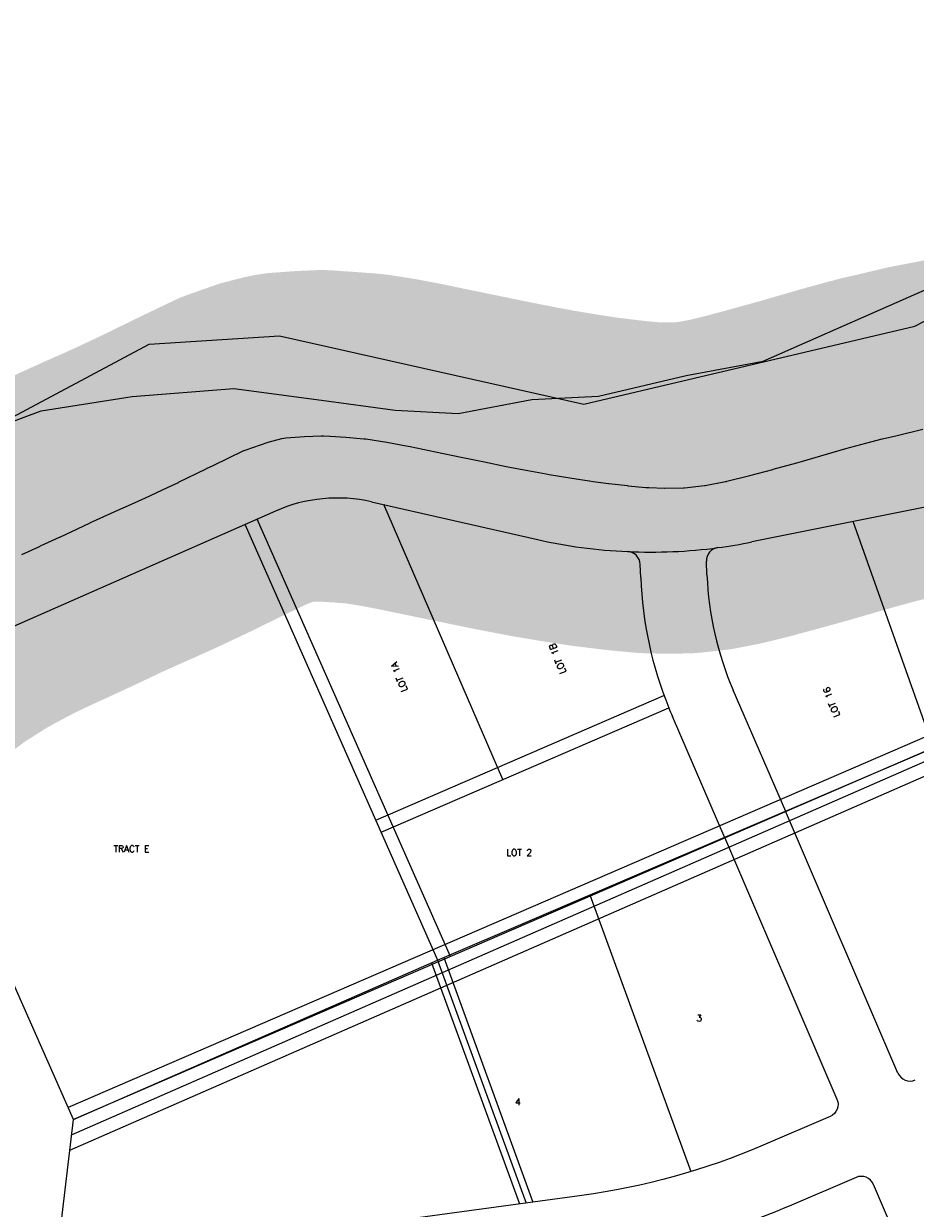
# Model space of a CAD drawing. Header units: feet. Extents: x 18803 to 104580, y -6601 to 116448.
# Tile 88 of 95: x 84200 to 85546, y 84964 to 86753. Entities that reach past the tile are written whole.
import ezdxf

# ---------------------------------------------------------------- set-up
doc = ezdxf.new("R2010")
doc.units = ezdxf.units.FT
doc.header["$LTSCALE"] = 100
doc.header["$MEASUREMENT"] = 0
for name, color, linetype in [('ELPC BOLD TITLE SHEET', 3, 'Continuous'), ('ELPC-XIST', 6, 'Continuous'), ('ELRE', 3, 'Continuous'), ('ELRP', 252, 'Continuous'), ('ETRP', 3, 'Continuous'), ('SL-VICINITY MAP', 2, 'Continuous')]:
    doc.layers.add(name, color=color, linetype=linetype)
doc.styles.add('L100', font='simplex.shx', dxfattribs={"height": 10})

msp = doc.modelspace()

# ---------------------------------------------------------------- linework, layer by layer
at = {"layer": 'ELPC BOLD TITLE SHEET', "const_width": 500}
msp.add_lwpolyline([(85800.12082289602, 86173.18429105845), (85770.77976603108, 86170.25225266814), (85764.9269538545, 86169.86197135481), (85738.50229176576, 86167.91766161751), (85724.79477222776, 86166.76317867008), (85724.31060187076, 86166.71743190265), (85718.46837481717, 86166.10536381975), (85693.1936012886, 86162.97983494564), (85693.1787156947, 86162.97797984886), (85693.16378825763, 86162.9761290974), (85671.92007807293, 86160.32184350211), (85671.64143378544, 86160.28533438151), (85662.46349173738, 86159.02690843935), (85628.53899642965, 86153.77991583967), (85617.04930498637, 86151.90908260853), (85616.49458064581, 86151.81155526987), (85594.57939038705, 86147.67279770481), (85594.5481535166, 86147.66682986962), (85594.51687573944, 86147.66089995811), (85557.78752229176, 86140.61677034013), (85557.3787243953, 86140.53447865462), (85557.3347961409, 86140.52517257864), (85518.54352054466, 86131.27971630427), (85518.32501582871, 86131.22879623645), (85496.2787854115, 86126.2077375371), (85495.66716639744, 86126.05944114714), (85478.55785829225, 86121.6577070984), (85441.00174594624, 86111.30518869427), (85374.08711525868, 86091.89220023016), (85366.80990264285, 86089.91604370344), (85331.03706654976, 86080.0408848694), (85330.92626187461, 86080.01058702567), (85296.26736068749, 86070.6242358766), (85295.82522748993, 86070.50928828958), (85261.47744368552, 86061.94970673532), (85261.00678156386, 86061.8376641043), (85259.37890267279, 86061.46819636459), (85228.5889712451, 86055.49689831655), (85228.54246888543, 86055.48983931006), (85227.59797392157, 86055.36757493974), (85197.66386736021, 86052.12805629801), (85196.6520817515, 86052.04165227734), (85196.09342396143, 86052.00663574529), (85167.89864257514, 86051.74032338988), (85167.12861625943, 86051.74664283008), (85143.49459414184, 86052.35784354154), (85139.49115834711, 86052.68430075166), (85139.18596865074, 86052.71126815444), (85111.73927937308, 86055.32396888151), (85111.2614438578, 86055.37483950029), (85083.20651718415, 86058.67853393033), (85083.01768507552, 86058.70161002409), (85059.53509835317, 86061.67579652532), (85054.05373835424, 86062.48727952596), (85053.88484397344, 86062.5129492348), (85024.4460402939, 86067.10346541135), (85024.2548272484, 86067.13414240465), (84993.4756505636, 86072.21083488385), (84993.46531279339, 86072.21254248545), (84988.58919307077, 86073.01916261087), (84961.24614515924, 86078.1406448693), (84961.12584276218, 86078.1635275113), (84928.39797486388, 86084.48384384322), (84928.20404686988, 86084.52222933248), (84895.62306112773, 86091.12852491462), (84895.53104261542, 86091.1473936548), (84860.41835477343, 86098.42788671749), (84860.38922473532, 86098.43386442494), (84860.36004318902, 86098.43989425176), (84821.85433856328, 86106.31409323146), (84821.77064309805, 86106.33137781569), (84783.75696505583, 86114.25875860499), (84777.64156537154, 86115.47420006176), (84777.38510178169, 86115.52362951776), (84748.43434015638, 86120.92967153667), (84716.4811625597, 86125.91792694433), (84715.02416890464, 86126.11331181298), (84713.8041339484, 86126.24176679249), (84686.55731880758, 86128.32952507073), (84662.77605546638, 86129.90735340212), (84662.45360870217, 86129.93106598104), (84652.73375975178, 86130.71582596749), (84650.84431828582, 86130.79051366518), (84649.04280683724, 86130.78808926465), (84623.90170991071, 86129.67388778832), (84595.76988423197, 86127.55086298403), (84592.89418565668, 86127.11553305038), (84590.13553396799, 86126.55286737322), (84569.1319089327, 86121.14156634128), (84534.47744776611, 86108.95579726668), (84533.31370323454, 86108.51689472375), (84532.77831902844, 86108.26705228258), (84486.12767584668, 86085.88576158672), (84486.11010267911, 86085.87730691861), (84486.09257259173, 86085.868888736), (84476.12887415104, 86081.07071405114), (84475.93849913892, 86080.97809652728), (84434.09203528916, 86060.41232181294), (84433.8327088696, 86060.2866352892), (84417.55965241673, 86052.50959456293), (84384.38515131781, 86036.94018209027), (84384.05753698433, 86036.78911642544), (84358.6353707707, 86025.27415406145), (84342.67860412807, 86018.322804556), (84310.09164849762, 86003.71732627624), (84301.06335048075, 85999.5920913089), (84300.61607129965, 85999.3826770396), (84281.81722987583, 85990.36733458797), (84281.64556066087, 85990.2857586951), (84254.77036397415, 85977.63209477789), (84254.57739345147, 85977.54215965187), (84226.94422318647, 85964.79498124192), (84223.2230620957, 85963.05772828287), (84197.78612590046, 85951.41302526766), (84176.22103658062, 85941.24803315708), (84175.82642722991, 85941.05827768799), (84166.42593956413, 85936.44784667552), (84147.61581870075, 85926.78506554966), (84134.24631677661, 85919.53506057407), (84133.68573543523, 85919.23951016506), (84127.8116371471, 85916.22996899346), (84126.76159594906, 85915.66226330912), (84104.0718045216, 85902.73747948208), (84062.26665191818, 85876.14881060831), (84061.56306491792, 85875.68606291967), (84061.51413212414, 85875.6503194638), (84024.46015100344, 85848.52132567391), (84020.0274304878, 85845.10975250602), (84019.17542338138, 85844.42496093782), (83985.70563711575, 85816.34236092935), (83981.07911285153, 85812.16717759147), (83980.32778942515, 85811.4616249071), (83949.71049897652, 85781.54480128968)], dxfattribs=at)
at = {"layer": 'ELPC-XIST'}
msp.add_lwpolyline([(84197.78612590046, 85951.41302526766), (84223.2230620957, 85963.05772828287), (84226.94422318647, 85964.79498124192), (84254.57739345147, 85977.54215965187), (84254.77036397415, 85977.63209477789), (84281.64556066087, 85990.2857586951), (84281.81722987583, 85990.36733458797), (84300.61607129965, 85999.3826770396), (84301.06335048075, 85999.5920913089), (84310.09164849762, 86003.71732627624), (84342.67860412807, 86018.322804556), (84358.6353707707, 86025.27415406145), (84384.05753698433, 86036.78911642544), (84384.38515131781, 86036.94018209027), (84417.55965241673, 86052.50959456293), (84433.8327088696, 86060.2866352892), (84434.09203528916, 86060.41232181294), (84475.93849913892, 86080.97809652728), (84476.12887415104, 86081.07071405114), (84486.09257259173, 86085.868888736), (84486.11010267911, 86085.87730691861), (84486.12767584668, 86085.88576158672), (84532.77831902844, 86108.26705228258), (84533.31370323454, 86108.51689472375), (84534.47744776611, 86108.95579726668), (84569.1319089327, 86121.14156634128), (84590.13553396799, 86126.55286737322), (84592.89418565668, 86127.11553305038), (84595.76988423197, 86127.55086298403), (84623.90170991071, 86129.67388778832), (84649.04280683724, 86130.78808926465), (84650.84431828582, 86130.79051366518), (84652.73375975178, 86130.71582596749), (84662.45360870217, 86129.93106598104), (84662.77605546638, 86129.90735340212), (84686.55731880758, 86128.32952507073), (84713.8041339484, 86126.24176679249), (84715.02416890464, 86126.11331181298), (84716.4811625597, 86125.91792694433), (84748.43434015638, 86120.92967153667), (84777.38510178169, 86115.52362951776), (84777.64156537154, 86115.47420006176), (84783.75696505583, 86114.25875860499), (84821.77064309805, 86106.33137781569), (84821.85433856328, 86106.31409323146), (84860.36004318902, 86098.43989425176), (84860.38922473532, 86098.43386442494), (84860.41835477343, 86098.42788671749), (84895.53104261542, 86091.1473936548), (84895.62306112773, 86091.12852491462), (84928.20404686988, 86084.52222933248), (84928.39797486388, 86084.48384384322), (84961.12584276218, 86078.1635275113), (84961.24614515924, 86078.1406448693), (84988.58919307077, 86073.01916261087), (84993.46531279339, 86072.21254248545), (84993.4756505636, 86072.21083488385), (85024.2548272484, 86067.13414240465), (85024.4460402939, 86067.10346541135), (85053.88484397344, 86062.5129492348), (85054.05373835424, 86062.48727952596), (85059.53509835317, 86061.67579652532), (85083.01768507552, 86058.70161002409), (85083.20651718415, 86058.67853393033), (85111.2614438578, 86055.37483950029), (85111.73927937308, 86055.32396888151), (85139.18596865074, 86052.71126815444), (85139.49115834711, 86052.68430075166), (85143.49459414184, 86052.35784354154), (85167.12861625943, 86051.74664283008), (85167.89864257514, 86051.74032338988), (85196.09342396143, 86052.00663574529), (85196.6520817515, 86052.04165227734), (85197.66386736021, 86052.12805629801), (85227.59797392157, 86055.36757493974), (85228.54246888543, 86055.48983931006), (85228.5889712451, 86055.49689831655), (85259.37890267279, 86061.46819636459), (85261.00678156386, 86061.8376641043), (85261.47744368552, 86061.94970673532), (85295.82522748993, 86070.50928828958), (85296.26736068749, 86070.6242358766), (85330.92626187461, 86080.01058702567), (85331.03706654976, 86080.0408848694), (85366.80990264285, 86089.91604370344), (85374.08711525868, 86091.89220023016), (85441.00174594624, 86111.30518869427), (85478.55785829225, 86121.6577070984), (85495.66716639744, 86126.05944114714), (85496.2787854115, 86126.2077375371), (85518.32501582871, 86131.22879623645), (85518.54352054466, 86131.27971630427), (85557.3347961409, 86140.52517257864)], dxfattribs=at)
at = {"layer": 'ELRE'}
for p, q in [((84844.44407124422, 85344.43156496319), (84552.71408399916, 86004.87155341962)), ((85857.98897370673, 85804.6436493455), (84267.31768652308, 85116.57944715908)), ((84731.53771359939, 85550.53936868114), (85166.5482632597, 85738.70847011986)), ((84272.65933001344, 85075.25176668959), (85577.13516207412, 85646.38646398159)), ((84269.91959759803, 85052.21930454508), (85582.86239386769, 85627.06106709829)), ((84834.22904660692, 85342.87106608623), (84968.84539588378, 84973.76952268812)), ((84815.84530780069, 85334.9061693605), (84948.5670834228, 84970.99931489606))]:
    msp.add_line(p, q, dxfattribs=at)
at = {"layer": 'ELRP'}
for p, q in [((85545.07430024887, 86296.05745975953), (86028.71438580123, 86551.59858687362)), ((85045.80056577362, 86178.18151622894), (85545.07430024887, 86296.05745975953)), ((84389.64774582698, 86269.14177433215), (84586.26246170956, 86281.4565418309)), ((84586.26246170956, 86281.4565418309), (85045.80056577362, 86178.18151622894)), ((83878.82007029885, 85996.56869071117), (84389.64774582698, 86269.14177433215)), ((85766.05780303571, 86064.45205383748), (85299.1203678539, 85970.32607163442)), ((84725.40602814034, 86030.97276561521), (84973.62377194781, 85974.41369862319)), ((84923.18182052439, 85611.6464411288), (84743.58933967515, 86026.82950365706)), ((84580.15462407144, 86016.99244788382), (84180.70931515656, 85840.551517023)), ((84826.08725549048, 85336.49110115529), (84534.41881802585, 85996.79174865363)), ((85573.20592701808, 85659.66636483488), (85452.20214988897, 86001.18453789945)), ((85131.50523546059, 85916.61012305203), (85130.72511226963, 85936.59316909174)), ((85231.42911928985, 85920.51107683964), (85230.62227800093, 85941.17851348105)), ((85864.67600946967, 85785.74529224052), (84275.39906242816, 85098.2842288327)), ((85350.3148808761, 85563.25213326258), (85270.96023147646, 85746.70472664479)), ((84739.61908950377, 85532.24415035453), (85173.73172805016, 85720.02484942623)), ((84275.39906242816, 85098.2842288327), (84006.46690393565, 85707.11280119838)), ((85258.5335153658, 85523.55098787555), (85179.17886596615, 85707.00358125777)), ((84825.03117156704, 85338.92798823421), (85573.20028354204, 85659.66392368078)), ((85519.46528094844, 85168.64227289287), (85349.98862815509, 85563.97432897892)), ((85054.7999673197, 85437.42859252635), (85207.08641616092, 85019.87780016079)), ((84275.39906242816, 85098.2842288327), (84825.03117156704, 85338.92798823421)), ((84825.02396844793, 85338.92483451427), (84958.70623965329, 84972.38441879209)), ((84220.27012373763, 84634.82466377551), (84275.39906242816, 85098.2842288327))]:
    msp.add_line(p, q, dxfattribs=at)
for points in [[(85258.07821907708, 85524.5728480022), (85427.55439573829, 85129.2419025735, -0.4142135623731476), (85417.05261011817, 85102.97952456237), (85315.95116013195, 85059.63789548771, -0.06740850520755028), (85042.39997584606, 84983.81776861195), (84721.28242811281, 84939.95009794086)], [(85541.69260583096, 84862.99582955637), (85482.71646910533, 85000.56732986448, 0.4142135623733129), (85456.45409109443, 85011.0691154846), (85355.35264110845, 84967.72748640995, -0.06740850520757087), (85055.9352001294, 84884.73801435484), (84734.81771658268, 84840.87035245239)]]:
    msp.add_lwpolyline(points, format="xyb", dxfattribs=at)
for centre, radius, start, end in [((84673.87458188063, 85804.81947126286), 231.9499999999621, 77.16370469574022, 113.8317602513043), ((85145.89220855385, 86730.45586818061), 775.4199999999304, 257.1639824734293, 267.4671115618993), ((85145.89220855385, 86730.45586818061), 775.4199999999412, 277.5647902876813, 281.3970380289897), ((85145.89220855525, 86730.45586817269), 775.4199999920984, 267.4671115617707, 277.5645380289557), ((85110.74033550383, 85935.81297833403), 20, 2.235649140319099, 87.46711156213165), ((85250.60705476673, 85941.95870423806), 20, 97.56479028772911, 182.2356491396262), ((85716.5495828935, 85939.4498173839), 585.4900000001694, 182.2356491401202, 202.0101911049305), ((85716.54958289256, 85939.44981738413), 485.4899999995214, 182.235649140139, 203.3914824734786), ((85716.5495828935, 85939.4498173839), 585.4900000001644, 202.0101911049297, 203.3914824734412), ((85537.84736276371, 85176.52256908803), 20, 203.2045444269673, 293.2045444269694)]:
    msp.add_arc(centre, radius, start, end, dxfattribs=at)
at = {"layer": 'SL-VICINITY MAP'}
msp.add_lwpolyline([(84115.52229292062, 86127.2308562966), (84226.68381676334, 86168.22054653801), (84364.17850160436, 86189.9058053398), (84517.43135681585, 86201.97651070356), (84649.72445815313, 86184.21194159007), (84761.1059470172, 86169.42466090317), (84856.13877667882, 86164.24335238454), (84967.15987890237, 86185.54388397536), (85067.59372132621, 86190.28462463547), (85199.82781502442, 86221.73699290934), (85315.99929205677, 86243.11237230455), (85670.33033383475, 86399.1962575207), (85823.89117027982, 86473.61397883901), (85918.7517086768, 86520.92914774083), (85998.15805535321, 86561.45735602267), (86077.38244124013, 86598.70173363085), (86293.76873096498, 86752.78093740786)], dxfattribs=at)

# ---------------------------------------------------------------- texts
at = {"layer": 'ETRP', "style": 'L100'}
for s, rotation, p in [('LOT 1B', 111.0169568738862, (85019.36934202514, 85773.6583430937)), ('LOT 1A', 111.0169568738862, (84780.10467961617, 85746.63260853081)), ('LOT 16', 111.0169568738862, (85432.57357963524, 85708.20844313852)), ('TRACT E', 359.9659269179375, (84335.79357319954, 85502.15790897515)), ('LOT 2', 359.9659269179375, (84928.47175539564, 85496.3736843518)), ('3', 359.7449157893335, (85215.41086389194, 85246.70822792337)), ('4', 359.7449157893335, (84941.74169662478, 85120.18054002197))]:
    msp.add_text(s, height=10, rotation=rotation, dxfattribs=at).set_placement(p)

doc.saveas('drawing.dxf')
